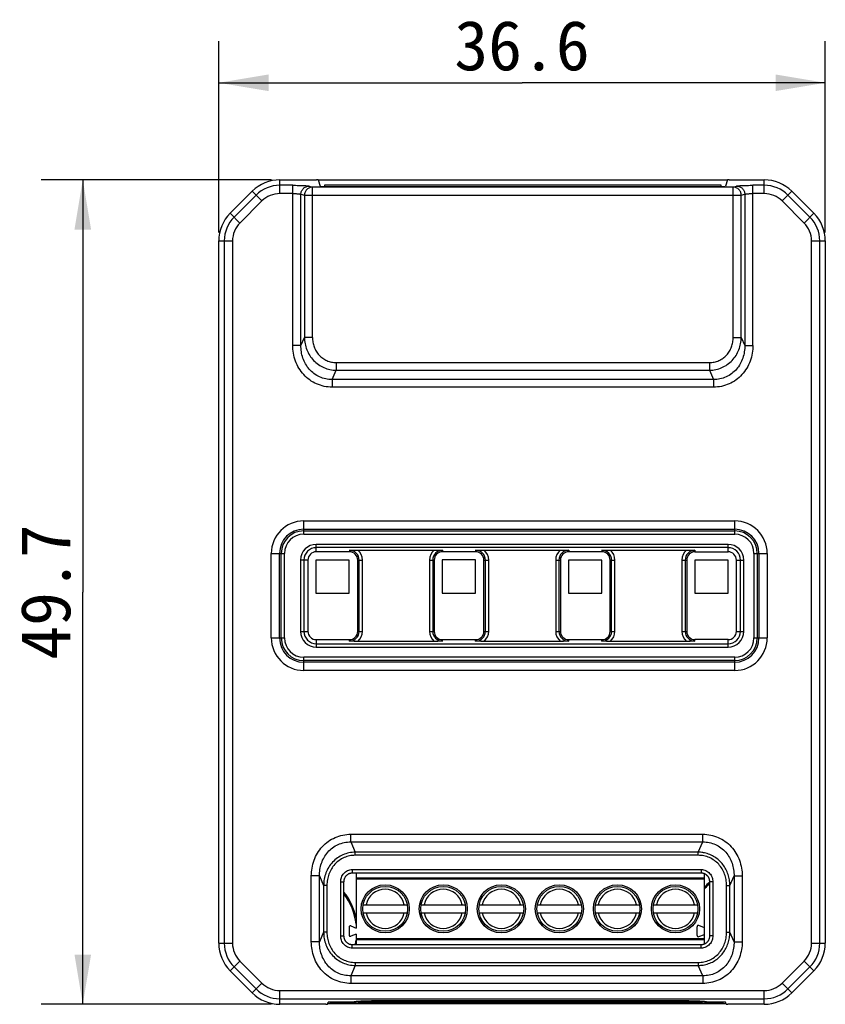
# Model space of a CAD drawing. Header units: millimetres. Extents: x 0 to 297, y 0 to 210.
# Tile 3 of 6: x 63 to 111, y 101 to 161. Entities that reach past the tile are written whole.
import ezdxf

# ---------------------------------------------------------------- set-up
doc = ezdxf.new("R2010")
doc.units = ezdxf.units.MM
doc.header["$LTSCALE"] = 16.335
doc.layers.get('0').update_dxf_attribs({"linetype": 'CONTINUOUS'})
doc.layers.add('00_COMPONENTS', color=7, linetype='CONTINUOUS')
doc.layers.add('51__DRAFT_DIMS', color=7, linetype='CONTINUOUS')
doc.styles.get("Standard").update_dxf_attribs({"font": 'simfang.ttf'})
doc.dimstyles.new('DIMSTYLE_1', dxfattribs={"dimtxt": 3, "dimasz": 3, "dimexe": 2.5, "dimexo": 0.5, "dimgap": 0.75, "dimtad": 1, "dimdec": 1, "dimdsep": 46, "dimtxsty": 'STANDARD', "dimblk": '_FILLED', "dimblk1": '_FILLED', "dimblk2": '_FILLED', "dimcen": 0.09, "dimclrt": 3, "dimazin": 2, "dimtp": 0.3, "dimtm": 0.3, "dimtfac": 1, "dimtdec": 1, "dimtofl": 0, "dimtmove": 0, "dimatfit": 3, "dimldrblk": '_FILLED', "dimfxl": 1, "dimtolj": 1, "dimarcsym": 0})

# ---------------------------------------------------------------- blocks, each defined once
blk = doc.blocks.new('_FILLED')
at = {"color": 0, "linetype": 'ByBlock'}
blk.add_solid([(0, 0), (-1, 0.167), (-1, -0.167)], dxfattribs=at)
blk = doc.blocks.new('*D1')
at = {"layer": '51__DRAFT_DIMS', "color": 4}
for p, q in [((74.759, 147.78), (74.759, 159.315)), ((111.325, 147.78), (111.325, 159.315)), ((74.759, 156.815), (93.042, 156.815)), ((111.325, 156.815), (93.042, 156.815))]:
    blk.add_line(p, q, dxfattribs=at)
at = {"layer": '51__DRAFT_DIMS', "color": 4, "xscale": 3, "yscale": 3, "zscale": 3, "rotation": 180}
blk.add_blockref('_FILLED', (74.759, 156.815), dxfattribs=at)
at = {"layer": '51__DRAFT_DIMS', "color": 4, "xscale": 3, "yscale": 3, "zscale": 3}
blk.add_blockref('_FILLED', (111.325, 156.815), dxfattribs=at)
at = {"layer": '51__DRAFT_DIMS', "color": 3, "insert": (93.042, 160.565), "char_height": 3, "width": 8.8125, "attachment_point": 2, "line_spacing_factor": 0.9}
blk.add_mtext('36.6', dxfattribs=at)
blk = doc.blocks.new('*D2')
at = {"layer": '51__DRAFT_DIMS', "color": 4}
for p, q in [((77.944, 150.964), (64.062, 150.964)), ((66.562, 150.964), (66.562, 126.108)), ((66.562, 101.252), (66.562, 126.108)), ((77.944, 101.252), (64.062, 101.252))]:
    blk.add_line(p, q, dxfattribs=at)
at = {"layer": '51__DRAFT_DIMS', "color": 4, "xscale": 3, "yscale": 3, "zscale": 3}
for p, rotation in [((66.562, 150.964), 90), ((66.562, 101.252), 270)]:
    blk.add_blockref('_FILLED', p, dxfattribs=dict(at, rotation=rotation))
at = {"layer": '51__DRAFT_DIMS', "color": 3, "insert": (62.812, 126.108), "char_height": 3, "width": 8.8125, "attachment_point": 2, "rotation": 90, "line_spacing_factor": 0.9}
blk.add_mtext('49.7', dxfattribs=at)

msp = doc.modelspace()

# ---------------------------------------------------------------- linework, layer by layer
at = {"layer": '00_COMPONENTS', "color": 4}
for p, q in [((78.444, 150.134), (78.444, 150.964)), ((107.641, 150.134), (107.641, 150.964)), ((77.365, 149.687), (76.778, 150.274)), ((79.222, 150.633), (78.444, 150.633)), ((79.222, 140.984), (79.222, 150.633)), ((80.206, 150.59), (80.413, 150.528)), ((80.413, 141.458), (80.413, 150.528)), ((105.77, 150.528), (80.413, 150.528)), ((105.77, 150.528), (105.977, 150.59)), ((105.77, 141.458), (105.77, 150.528)), ((106.962, 140.984), (106.962, 150.633)), ((107.641, 150.633), (106.962, 150.633)), ((108.719, 149.687), (109.307, 150.274)), ((77.012, 150.04), (75.684, 148.711)), ((77.365, 149.687), (76.037, 148.358)), ((79.222, 150.134), (78.444, 150.134)), ((79.714, 140.984), (79.714, 150.09)), ((79.714, 150.09), (79.921, 150.029)), ((79.921, 150.029), (79.921, 141.458)), ((79.921, 150.029), (106.263, 150.029)), ((106.263, 150.029), (106.47, 150.09)), ((106.263, 141.458), (106.263, 150.029)), ((106.47, 150.09), (106.47, 140.984)), ((107.641, 150.134), (106.962, 150.134)), ((110.048, 148.358), (108.719, 149.687)), ((110.401, 148.711), (109.072, 150.04)), ((76.037, 148.358), (75.449, 148.946)), ((110.048, 148.358), (110.635, 148.946)), ((74.759, 147.28), (75.59, 147.28)), ((75.091, 147.28), (75.091, 104.937)), ((75.59, 147.28), (75.59, 104.937)), ((110.495, 104.937), (110.495, 147.28)), ((110.495, 147.28), (111.325, 147.28)), ((110.994, 104.937), (110.994, 147.28)), ((79.714, 140.984), (79.921, 141.458)), ((80.413, 141.458), (79.921, 141.458)), ((105.77, 141.458), (106.263, 141.458)), ((106.263, 141.458), (106.47, 140.984)), ((79.714, 140.984), (79.222, 140.984)), ((106.47, 140.984), (106.962, 140.984)), ((81.837, 139.945), (81.837, 139.482)), ((81.837, 139.945), (104.346, 139.945)), ((104.346, 139.945), (104.346, 139.482)), ((81.595, 138.926), (81.837, 139.482)), ((81.595, 138.926), (81.595, 138.463)), ((104.589, 138.926), (81.595, 138.926)), ((81.837, 139.482), (104.346, 139.482)), ((104.346, 139.482), (104.589, 138.926)), ((104.589, 138.926), (104.589, 138.463)), ((104.589, 138.463), (81.595, 138.463)), ((79.883, 129.597), (79.883, 130.396)), ((79.883, 130.396), (105.865, 130.396)), ((105.865, 129.597), (105.865, 130.396)), ((79.883, 129.898), (105.865, 129.898)), ((79.883, 129.797), (105.865, 129.797)), ((79.883, 129.597), (105.865, 129.597)), ((80.639, 128.538), (80.639, 128.984)), ((105.465, 128.984), (80.639, 128.984)), ((105.465, 128.538), (105.465, 128.984)), ((77.925, 123.338), (77.925, 128.438)), ((77.925, 128.438), (78.724, 128.438)), ((78.423, 123.338), (78.423, 128.438)), ((78.525, 123.338), (78.525, 128.438)), ((78.724, 123.338), (78.724, 128.438)), ((105.465, 128.785), (80.639, 128.785)), ((82.635, 128.627), (82.635, 128.538)), ((88.249, 128.627), (88.249, 128.538)), ((90.245, 128.627), (90.245, 128.538)), ((95.859, 128.627), (95.859, 128.538)), ((97.855, 128.627), (97.855, 128.538)), ((103.469, 128.627), (103.469, 128.538)), ((107.025, 128.438), (107.025, 123.338)), ((107.025, 128.438), (107.823, 128.438)), ((107.224, 128.438), (107.224, 123.338)), ((107.325, 128.438), (107.325, 123.338)), ((107.823, 128.438), (107.823, 123.338)), ((79.694, 128.038), (79.694, 123.738)), ((80.139, 128.038), (79.694, 128.038)), ((79.893, 128.038), (79.893, 123.738)), ((83.135, 128.038), (83.424, 128.038)), ((83.224, 123.738), (83.224, 128.038)), ((83.424, 123.738), (83.424, 128.038)), ((87.461, 128.038), (87.461, 123.738)), ((87.461, 128.038), (87.749, 128.038)), ((87.66, 128.038), (87.66, 123.738)), ((90.745, 128.038), (91.034, 128.038)), ((90.834, 123.738), (90.834, 128.038)), ((91.034, 123.738), (91.034, 128.038)), ((95.071, 128.038), (95.071, 123.738)), ((95.071, 128.038), (95.359, 128.038)), ((95.27, 128.038), (95.27, 123.738)), ((98.355, 128.038), (98.644, 128.038)), ((98.444, 123.738), (98.444, 128.038)), ((98.644, 123.738), (98.644, 128.038)), ((102.681, 128.038), (102.681, 123.738)), ((102.681, 128.038), (102.969, 128.038)), ((102.88, 128.038), (102.88, 123.738)), ((105.965, 128.038), (106.411, 128.038)), ((106.212, 123.738), (106.212, 128.038)), ((106.411, 123.738), (106.411, 128.038)), ((79.694, 123.738), (80.139, 123.738)), ((83.135, 123.738), (83.424, 123.738)), ((87.461, 123.738), (87.749, 123.738)), ((90.745, 123.738), (91.034, 123.738)), ((95.071, 123.738), (95.359, 123.738)), ((98.355, 123.738), (98.644, 123.738)), ((102.681, 123.738), (102.969, 123.738)), ((105.965, 123.738), (106.411, 123.738)), ((77.925, 123.338), (78.724, 123.338)), ((80.639, 123.238), (80.639, 122.792)), ((80.639, 122.992), (105.465, 122.992)), ((82.635, 123.149), (82.635, 123.238)), ((88.249, 123.149), (88.249, 123.238)), ((90.245, 123.149), (90.245, 123.238)), ((95.859, 123.149), (95.859, 123.238)), ((97.855, 123.149), (97.855, 123.238)), ((103.469, 123.149), (103.469, 123.238)), ((105.465, 122.792), (105.465, 123.238)), ((107.025, 123.338), (107.823, 123.338)), ((80.639, 122.792), (105.465, 122.792)), ((79.883, 121.38), (79.883, 122.179)), ((105.865, 122.179), (79.883, 122.179)), ((105.865, 121.98), (79.883, 121.98)), ((105.865, 121.878), (79.883, 121.878)), ((105.865, 121.38), (105.865, 122.179)), ((105.865, 121.38), (79.883, 121.38)), ((82.716, 111.042), (82.716, 111.506)), ((82.716, 111.506), (103.939, 111.506)), ((82.716, 111.042), (82.991, 110.422)), ((82.716, 111.042), (103.939, 111.042)), ((103.664, 110.422), (103.939, 111.042)), ((103.939, 111.042), (103.939, 111.506)), ((82.991, 110.236), (82.991, 110.422)), ((103.664, 110.422), (82.991, 110.422)), ((103.664, 110.236), (103.664, 110.422)), ((103.664, 110.236), (82.991, 110.236)), ((82.804, 109.376), (82.804, 109.176)), ((82.804, 109.376), (103.85, 109.376)), ((103.85, 109.376), (103.85, 109.176)), ((80.34, 105.027), (80.34, 108.989)), ((80.833, 108.989), (80.34, 108.989)), ((80.833, 108.989), (81.083, 108.424)), ((80.833, 105.027), (80.833, 108.989)), ((83.042, 108.883), (104.042, 108.883)), ((104.042, 108.79), (83.042, 108.79)), ((105.571, 108.424), (105.822, 108.989)), ((105.822, 108.989), (105.822, 105.027)), ((105.822, 108.989), (106.315, 108.989)), ((106.315, 108.989), (106.315, 105.027)), ((81.083, 108.424), (81.083, 105.592)), ((81.28, 108.424), (81.083, 108.424)), ((81.28, 108.424), (81.28, 105.592)), ((82.109, 105.389), (82.109, 108.627)), ((82.109, 108.627), (82.309, 108.627)), ((104.546, 108.627), (104.346, 108.627)), ((104.546, 108.627), (104.546, 105.389)), ((105.374, 105.592), (105.374, 108.424)), ((105.374, 108.424), (105.571, 108.424)), ((105.571, 105.592), (105.571, 108.424)), ((81.083, 105.592), (80.833, 105.027)), ((81.28, 105.592), (81.083, 105.592)), ((82.109, 105.389), (82.309, 105.389)), ((83.042, 105.226), (104.042, 105.226)), ((104.042, 105.133), (83.042, 105.133)), ((104.546, 105.389), (104.346, 105.389)), ((105.374, 105.592), (105.571, 105.592)), ((105.822, 105.027), (105.571, 105.592)), ((74.759, 104.937), (75.59, 104.937)), ((80.833, 105.027), (80.34, 105.027)), ((82.804, 104.64), (82.804, 104.84)), ((103.85, 104.64), (82.804, 104.64)), ((103.85, 104.64), (103.85, 104.84)), ((105.822, 105.027), (106.315, 105.027)), ((110.495, 104.937), (111.325, 104.937)), ((75.449, 103.27), (76.037, 103.858)), ((75.684, 103.505), (77.012, 102.176)), ((76.037, 103.858), (77.365, 102.529)), ((82.991, 103.594), (82.716, 102.974)), ((82.991, 103.78), (82.991, 103.594)), ((82.991, 103.78), (103.664, 103.78)), ((82.991, 103.594), (103.664, 103.594)), ((103.664, 103.78), (103.664, 103.594)), ((103.939, 102.974), (103.664, 103.594)), ((104.033, 103.632), (104.037, 103.633)), ((104.033, 103.632), (104.037, 103.633)), ((108.719, 102.529), (110.048, 103.858)), ((109.072, 102.176), (110.401, 103.505)), ((110.635, 103.27), (110.048, 103.858)), ((82.716, 102.974), (82.716, 102.51)), ((103.939, 102.974), (82.716, 102.974)), ((103.939, 102.974), (103.939, 102.51)), ((76.778, 101.942), (77.365, 102.529)), ((103.939, 102.51), (82.716, 102.51)), ((109.307, 101.942), (108.719, 102.529)), ((78.444, 101.252), (78.444, 102.083)), ((78.444, 102.083), (107.641, 102.083)), ((78.444, 101.583), (107.641, 101.583)), ((107.641, 101.252), (107.641, 102.083)), ((81.492, 101.328), (81.492, 101.38)), ((84.292, 101.453), (84.292, 101.394)), ((102.792, 101.453), (102.792, 101.394)), ((105.162, 101.328), (105.162, 101.38))]:
    msp.add_line(p, q, dxfattribs=at)
at = {"layer": '00_COMPONENTS', "color": 7}
for p, q in [((78.444, 150.964), (80.645, 150.964)), ((80.745, 150.959), (80.873, 150.576)), ((105.431, 150.938), (80.752, 150.938)), ((105.438, 150.959), (105.311, 150.576)), ((105.538, 150.964), (107.641, 150.964)), ((75.449, 148.946), (76.778, 150.274)), ((81.073, 150.566), (105.111, 150.566)), ((81.141, 150.632), (81.141, 150.566)), ((105.042, 150.632), (81.141, 150.632)), ((105.042, 150.566), (105.042, 150.632)), ((109.307, 150.274), (110.635, 148.946)), ((74.759, 104.937), (74.759, 147.28)), ((111.325, 147.28), (111.325, 104.937)), ((82.635, 128.538), (80.639, 128.538)), ((83.141, 128.643), (87.744, 128.643)), ((90.245, 128.538), (88.249, 128.538)), ((90.751, 128.643), (95.354, 128.643)), ((97.855, 128.538), (95.859, 128.538)), ((98.361, 128.643), (102.964, 128.643)), ((103.469, 128.538), (105.465, 128.538)), ((80.139, 128.038), (80.139, 123.738)), ((80.619, 128.038), (80.619, 126.038)), ((82.619, 128.038), (80.619, 128.038)), ((82.619, 126.038), (82.619, 128.038)), ((83.135, 123.738), (83.135, 128.038)), ((87.749, 128.038), (87.749, 123.738)), ((88.234, 128.051), (88.234, 126.051)), ((90.234, 128.051), (88.234, 128.051)), ((90.234, 126.051), (90.234, 128.051)), ((90.745, 123.738), (90.745, 128.038)), ((95.359, 128.038), (95.359, 123.738)), ((95.85, 128.038), (95.85, 126.038)), ((97.85, 128.038), (95.85, 128.038)), ((97.85, 126.038), (97.85, 128.038)), ((98.355, 123.738), (98.355, 128.038)), ((102.969, 128.038), (102.969, 123.738)), ((103.465, 128.038), (103.465, 126.038)), ((105.465, 128.038), (103.465, 128.038)), ((105.465, 126.038), (105.465, 128.038)), ((105.965, 123.738), (105.965, 128.038)), ((80.619, 126.038), (82.619, 126.038)), ((88.234, 126.051), (90.234, 126.051)), ((95.85, 126.038), (97.85, 126.038)), ((103.465, 126.038), (105.465, 126.038)), ((80.639, 123.238), (82.635, 123.238)), ((87.744, 123.133), (83.141, 123.133)), ((88.249, 123.238), (90.245, 123.238)), ((95.354, 123.133), (90.751, 123.133)), ((95.859, 123.238), (97.855, 123.238)), ((102.964, 123.133), (98.361, 123.133)), ((105.465, 123.238), (103.469, 123.238)), ((82.804, 109.176), (103.85, 109.176)), ((83.042, 109.176), (83.042, 105.848)), ((104.042, 104.883), (104.042, 109.133)), ((82.309, 105.389), (82.309, 108.627)), ((104.346, 108.627), (104.346, 105.389)), ((83.466, 107.258), (86.118, 107.258)), ((86.966, 107.258), (89.618, 107.258)), ((90.466, 107.258), (93.118, 107.258)), ((93.966, 107.258), (96.618, 107.258)), ((97.466, 107.258), (100.118, 107.258)), ((100.966, 107.258), (103.618, 107.258)), ((83.466, 106.758), (86.118, 106.758)), ((86.966, 106.758), (89.618, 106.758)), ((90.466, 106.758), (93.118, 106.758)), ((93.966, 106.758), (96.618, 106.758)), ((97.466, 106.758), (100.118, 106.758)), ((100.966, 106.758), (103.618, 106.758)), ((82.612, 105.903), (82.612, 105.433)), ((82.722, 105.977), (83.042, 105.848)), ((103.592, 105.408), (103.592, 105.928)), ((104.042, 105.868), (103.702, 106.002)), ((83.042, 105.488), (82.722, 105.359)), ((83.042, 105.488), (83.042, 104.84)), ((103.702, 105.334), (104.042, 105.468)), ((103.85, 104.84), (82.804, 104.84)), ((76.778, 101.942), (75.449, 103.27)), ((110.635, 103.27), (109.307, 101.942)), ((81.214, 101.252), (78.444, 101.252)), ((81.314, 101.257), (81.353, 101.375)), ((105.334, 101.278), (81.321, 101.278)), ((82.896, 101.38), (81.453, 101.38)), ((105.162, 101.328), (81.492, 101.328)), ((81.592, 101.38), (81.592, 101.333)), ((102.792, 101.453), (84.292, 101.453)), ((84.292, 101.394), (102.792, 101.394)), ((105.201, 101.38), (104.189, 101.38)), ((105.062, 101.38), (105.062, 101.333)), ((105.341, 101.257), (105.301, 101.375)), ((107.641, 101.252), (105.441, 101.252))]:
    msp.add_line(p, q, dxfattribs=at)
for points in [[(82.309, 108.627), (82.309, 108.639), (82.31, 108.665), (82.312, 108.691), (82.315, 108.717), (82.32, 108.743), (82.325, 108.768), (82.332, 108.793), (82.339, 108.817), (82.348, 108.841), (82.357, 108.864), (82.368, 108.887), (82.379, 108.909), (82.391, 108.931), (82.404, 108.951), (82.418, 108.971), (82.433, 108.99), (82.448, 109.009), (82.464, 109.026), (82.48, 109.043), (82.498, 109.058), (82.515, 109.073), (82.533, 109.087), (82.552, 109.099), (82.571, 109.111), (82.59, 109.122), (82.61, 109.132), (82.63, 109.141), (82.65, 109.148), (82.671, 109.155), (82.691, 109.161), (82.712, 109.166), (82.733, 109.17), (82.754, 109.173), (82.775, 109.175), (82.796, 109.175), (82.804, 109.176)], [(103.85, 109.176), (103.857, 109.175), (103.878, 109.175), (103.899, 109.173), (103.92, 109.17), (103.941, 109.166), (103.962, 109.161), (103.983, 109.156), (104.003, 109.149), (104.023, 109.141)], [(104.023, 109.141), (104.043, 109.132), (104.063, 109.123), (104.082, 109.112), (104.102, 109.1), (104.12, 109.087), (104.138, 109.074), (104.156, 109.059), (104.173, 109.043), (104.19, 109.027), (104.206, 109.009), (104.221, 108.991), (104.236, 108.972), (104.25, 108.952), (104.263, 108.932), (104.275, 108.91), (104.286, 108.888), (104.297, 108.866), (104.306, 108.842), (104.315, 108.818), (104.322, 108.794), (104.329, 108.769), (104.334, 108.744), (104.339, 108.719), (104.342, 108.693), (104.345, 108.666), (104.346, 108.64), (104.346, 108.627)], [(82.804, 104.84), (82.797, 104.841), (82.776, 104.841), (82.755, 104.843), (82.734, 104.846), (82.713, 104.85), (82.692, 104.855), (82.672, 104.86), (82.651, 104.867), (82.631, 104.875), (82.611, 104.884), (82.592, 104.893), (82.572, 104.904), (82.553, 104.916), (82.534, 104.929), (82.516, 104.942), (82.499, 104.957), (82.481, 104.973), (82.465, 104.989), (82.449, 105.007), (82.433, 105.025), (82.419, 105.044), (82.405, 105.064), (82.392, 105.084), (82.38, 105.106), (82.368, 105.128), (82.358, 105.15), (82.348, 105.174), (82.34, 105.198), (82.332, 105.222), (82.326, 105.247), (82.32, 105.272), (82.316, 105.298), (82.312, 105.323), (82.31, 105.35), (82.309, 105.376), (82.309, 105.389)], [(104.346, 105.389), (104.346, 105.377), (104.345, 105.351), (104.342, 105.325), (104.339, 105.299), (104.335, 105.273), (104.329, 105.248), (104.323, 105.223), (104.315, 105.199), (104.307, 105.175), (104.297, 105.152), (104.287, 105.129), (104.275, 105.107), (104.263, 105.086), (104.25, 105.065), (104.236, 105.045), (104.222, 105.026), (104.207, 105.008), (104.191, 104.99), (104.174, 104.974), (104.157, 104.958), (104.139, 104.943), (104.121, 104.929), (104.102, 104.917), (104.083, 104.905), (104.064, 104.894), (104.044, 104.884)], [(104.044, 104.884), (104.024, 104.875), (104.004, 104.868), (103.984, 104.861), (103.963, 104.855), (103.942, 104.85), (103.922, 104.846), (103.901, 104.843), (103.879, 104.841), (103.858, 104.841), (103.85, 104.84)]]:
    msp.add_lwpolyline(points, dxfattribs=at)
for centre, radius in [((84.792, 107.008), 1.45), ((84.792, 107.008), 1.35), ((88.292, 107.008), 1.45), ((88.292, 107.008), 1.35), ((91.792, 107.008), 1.45), ((91.792, 107.008), 1.35), ((95.292, 107.008), 1.45), ((95.292, 107.008), 1.35), ((98.792, 107.008), 1.45), ((98.792, 107.008), 1.35), ((102.292, 107.008), 1.45), ((102.292, 107.008), 1.35)]:
    msp.add_circle(centre, radius, dxfattribs=at)
for centre, radius, start, end in [((78.444, 148.608), 2.356, 90, 135), ((107.641, 148.608), 2.356, 45, 90), ((77.116, 147.28), 2.356, 135, 180), ((108.969, 147.28), 2.356, 0, 45), ((80.639, 128.038), 0.5, 90, 180), ((82.635, 128.038), 0.5, 0, 90), ((88.249, 128.038), 0.5, 90, 180), ((90.245, 128.038), 0.5, 0, 90), ((95.859, 128.038), 0.5, 90, 180), ((97.855, 128.038), 0.5, 0, 90), ((103.469, 128.038), 0.5, 90, 180), ((105.465, 128.038), 0.5, 0, 90), ((80.639, 123.738), 0.5, 180, 270), ((82.635, 123.738), 0.5, 270, 360), ((88.249, 123.738), 0.5, 180, 270), ((90.245, 123.738), 0.5, 270, 360), ((95.859, 123.738), 0.5, 180, 270), ((97.855, 123.738), 0.5, 270, 360), ((103.469, 123.738), 0.5, 180, 270), ((105.465, 123.738), 0.5, 270, 360), ((106.842, 105.608), 3.9, 129.80278, 135.88656), ((106.842, 105.608), 3.83, 130.68229, 136.98022), ((79.242, 105.608), 3.9, 12.98795, 38.16093), ((79.242, 105.608), 3.83, 7.19151, 36.80973), ((82.692, 105.903), 0.08, 67.8324, 180), ((103.672, 105.928), 0.08, 68.34016, 180), ((82.692, 105.433), 0.08, 179.82277, 291.98054), ((79.242, 105.608), 3.83, 348.43749, 352.63356), ((103.672, 105.408), 0.08, 180, 291.67257), ((77.116, 104.937), 2.356, 180, 225), ((108.969, 104.937), 2.356, 315, 360), ((78.444, 103.608), 2.356, 225, 270), ((107.641, 103.608), 2.356, 270, 315), ((79.312, 104.958), 5.065, 315.06399, 315.19122), ((107.773, 104.958), 5.065, 224.80877, 224.93601)]:
    msp.add_arc(centre, radius, start, end, dxfattribs=at)
at = {"layer": '00_COMPONENTS', "color": 4}
for centre, radius, start, end in [((78.444, 148.608), 2.025, 90, 135), ((107.641, 148.608), 2.025, 45, 90), ((78.444, 148.608), 1.526, 90, 135), ((107.641, 148.608), 1.526, 45, 90), ((77.116, 147.28), 2.025, 135, 180), ((108.969, 147.28), 2.025, 0, 45), ((77.116, 147.28), 1.526, 135, 180), ((108.969, 147.28), 1.526, 0, 45), ((79.883, 128.438), 1.958, 90, 180), ((105.865, 128.438), 1.958, 0, 90), ((79.883, 128.438), 1.46, 90, 180), ((79.883, 128.438), 1.358, 90, 180), ((79.883, 128.438), 1.159, 90, 180), ((105.865, 128.438), 1.46, 0, 90), ((105.865, 128.438), 1.358, 0, 90), ((105.865, 128.438), 1.159, 0, 90), ((80.639, 128.038), 0.946, 90, 180), ((105.465, 128.038), 0.946, 0, 90), ((80.639, 128.038), 0.746, 90, 180), ((82.635, 128.038), 0.589, 0, 90), ((82.635, 128.038), 0.788, 0, 50.1302), ((88.249, 128.038), 0.788, 129.8698, 180), ((88.249, 128.038), 0.589, 90, 180), ((90.245, 128.038), 0.589, 0, 90), ((90.245, 128.038), 0.788, 0, 50.1302), ((95.859, 128.038), 0.788, 129.8698, 180), ((95.859, 128.038), 0.589, 90, 180), ((97.855, 128.038), 0.589, 0, 90), ((97.855, 128.038), 0.788, 0, 50.1302), ((103.469, 128.038), 0.788, 129.8698, 180), ((103.469, 128.038), 0.589, 90, 180), ((105.465, 128.038), 0.746, 0, 90), ((80.639, 123.738), 0.946, 180, 270), ((80.639, 123.738), 0.746, 180, 270), ((82.635, 123.738), 0.589, 270, 360), ((82.635, 123.738), 0.788, 309.8698, 360), ((88.249, 123.738), 0.788, 180, 230.1302), ((88.249, 123.738), 0.589, 180, 270), ((90.245, 123.738), 0.589, 270, 360), ((90.245, 123.738), 0.788, 309.8698, 360), ((95.859, 123.738), 0.788, 180, 230.1302), ((95.859, 123.738), 0.589, 180, 270), ((97.855, 123.738), 0.589, 270, 360), ((97.855, 123.738), 0.788, 309.8698, 360), ((103.469, 123.738), 0.788, 180, 230.1302), ((103.469, 123.738), 0.589, 180, 270), ((105.465, 123.738), 0.946, 270, 360), ((105.465, 123.738), 0.746, 270, 360), ((79.883, 123.338), 1.958, 180, 270), ((79.883, 123.338), 1.46, 180, 270), ((79.883, 123.338), 1.358, 180, 270), ((79.883, 123.338), 1.159, 180, 270), ((105.865, 123.338), 1.958, 270, 360), ((105.865, 123.338), 1.46, 270, 360), ((105.865, 123.338), 1.358, 270, 360), ((105.865, 123.338), 1.159, 270, 360), ((103.657, 108.544), 1.878, 78.14224, 78.31693), ((84.792, 107.008), 1.178, 12.25441, 167.74559), ((88.292, 107.008), 1.178, 12.25441, 167.74559), ((91.792, 107.008), 1.178, 12.25441, 167.74559), ((95.292, 107.008), 1.178, 12.25441, 167.74559), ((98.792, 107.008), 1.178, 12.25441, 167.74559), ((102.292, 107.008), 1.178, 12.25441, 167.74559), ((84.792, 107.008), 1.178, 192.25441, 347.74559), ((88.292, 107.008), 1.178, 192.25441, 347.74559), ((91.792, 107.008), 1.178, 192.25441, 347.74559), ((95.292, 107.008), 1.178, 192.25441, 347.74559), ((98.792, 107.008), 1.178, 192.25441, 347.74559), ((102.292, 107.008), 1.178, 192.25441, 347.74559), ((77.116, 104.937), 2.025, 180, 225), ((77.116, 104.937), 1.526, 180, 225), ((108.969, 104.937), 1.526, 315, 360), ((108.969, 104.937), 2.025, 315, 360), ((103.657, 105.473), 1.879, 281.66216, 281.83372), ((78.444, 103.608), 2.025, 225, 270), ((78.444, 103.608), 1.526, 225, 270), ((107.641, 103.608), 1.526, 270, 315), ((107.641, 103.608), 2.025, 270, 315)]:
    msp.add_arc(centre, radius, start, end, dxfattribs=at)
at = {"layer": '00_COMPONENTS', "color": 7}
for centre, major_axis, start_param, end_param in [((80.645, 150.959), (0.1, 0), 0.017453, 1.570796), ((105.538, 150.959), (0.1, 0), 1.570796, 3.124139), ((81.073, 150.576), (0.2, 0), -3.124139, -1.570796), ((105.111, 150.576), (0.2, 0), -1.570796, -0.017453), ((81.214, 101.257), (0.1, 0), -1.570796, -0.017453), ((81.453, 101.375), (0.1, 0), 1.570796, 3.124139), ((81.492, 101.333), (0.1, 0), -1.570796, 0), ((82.896, 101.385), (0.1, 0), -1.570796, -1.555427), ((104.189, 101.385), (0.1, 0), -1.586165, -1.570796), ((105.162, 101.333), (0.1, 0), 3.141593, 4.712389), ((105.201, 101.375), (0.1, 0), 0.017453, 1.570796), ((105.441, 101.257), (0.1, 0), -3.124139, -1.570796)]:
    msp.add_ellipse(centre, major_axis=major_axis, ratio=0.052408, start_param=start_param, end_param=end_param, dxfattribs=at)
at = {"layer": '00_COMPONENTS', "color": 4}
for points, knots in [([(79.222, 150.633), (79.279, 150.633), (79.393, 150.632), (79.56, 150.63), (79.717, 150.626), (79.858, 150.621), (79.98, 150.615), (80.068, 150.609), (80.126, 150.603), (80.159, 150.599), (80.185, 150.595), (80.2, 150.591), (80.206, 150.59)], [0, 0, 0, 0, 0.176082, 0.346806, 0.506993, 0.651788, 0.776824, 0.878364, 0.919358, 0.953429, 0.980355, 1, 1, 1, 1]), ([(79.714, 150.09), (79.714, 150.123), (79.721, 150.188), (79.75, 150.282), (79.796, 150.368), (79.857, 150.444), (79.932, 150.506), (80.018, 150.553), (80.11, 150.582), (80.174, 150.589), (80.206, 150.59)], [0, 0, 0, 0, 0.125602, 0.251268, 0.376854, 0.502213, 0.627237, 0.751866, 0.876097, 1, 1, 1, 1]), ([(80.413, 150.528), (80.381, 150.528), (80.317, 150.521), (80.225, 150.492), (80.139, 150.445), (80.064, 150.382), (80.003, 150.306), (79.957, 150.22), (79.928, 150.126), (79.921, 150.061), (79.921, 150.029)], [0, 0, 0, 0, 0.123903, 0.248134, 0.372763, 0.497787, 0.623146, 0.748732, 0.874398, 1, 1, 1, 1]), ([(106.263, 150.029), (106.262, 150.061), (106.255, 150.126), (106.227, 150.22), (106.181, 150.306), (106.119, 150.382), (106.044, 150.445), (105.959, 150.492), (105.867, 150.521), (105.802, 150.528), (105.77, 150.528)], [0, 0, 0, 0, 0.125602, 0.251268, 0.376854, 0.502213, 0.627237, 0.751866, 0.876097, 1, 1, 1, 1]), ([(105.977, 150.59), (105.983, 150.591), (105.998, 150.595), (106.025, 150.599), (106.058, 150.603), (106.116, 150.609), (106.203, 150.615), (106.325, 150.621), (106.467, 150.626), (106.623, 150.63), (106.79, 150.632), (106.904, 150.633), (106.962, 150.633)], [0, 0, 0, 0, 0.019645, 0.046571, 0.080642, 0.121637, 0.223176, 0.348212, 0.493007, 0.653194, 0.823918, 1, 1, 1, 1]), ([(105.977, 150.59), (106.009, 150.589), (106.073, 150.582), (106.166, 150.553), (106.251, 150.506), (106.326, 150.444), (106.388, 150.368), (106.434, 150.282), (106.462, 150.188), (106.469, 150.123), (106.47, 150.09)], [0, 0, 0, 0, 0.123903, 0.248134, 0.372763, 0.497787, 0.623146, 0.748732, 0.874398, 1, 1, 1, 1]), ([(79.222, 150.134), (79.251, 150.134), (79.308, 150.133), (79.391, 150.131), (79.469, 150.127), (79.54, 150.122), (79.601, 150.116), (79.645, 150.109), (79.674, 150.104), (79.69, 150.1), (79.704, 150.095), (79.711, 150.092), (79.714, 150.09)], [0, 0, 0, 0, 0.175373, 0.345396, 0.504916, 0.649146, 0.773837, 0.875433, 0.916698, 0.951271, 0.979026, 1, 1, 1, 1]), ([(106.47, 150.09), (106.473, 150.092), (106.48, 150.095), (106.493, 150.1), (106.51, 150.104), (106.539, 150.109), (106.582, 150.116), (106.643, 150.122), (106.714, 150.127), (106.792, 150.131), (106.876, 150.133), (106.933, 150.134), (106.962, 150.134)], [0, 0, 0, 0, 0.020974, 0.048729, 0.083302, 0.124567, 0.226163, 0.350854, 0.495084, 0.654604, 0.824627, 1, 1, 1, 1]), ([(79.921, 141.458), (79.923, 141.331), (79.949, 141.078), (80.057, 140.711), (80.231, 140.37), (80.467, 140.069), (80.757, 139.818), (81.091, 139.63), (81.456, 139.513), (81.71, 139.484), (81.837, 139.482)], [0, 0, 0, 0, 0.124746, 0.24958, 0.374511, 0.499534, 0.624629, 0.749764, 0.874901, 1, 1, 1, 1]), ([(80.413, 141.458), (80.413, 141.362), (80.43, 141.169), (80.504, 140.888), (80.629, 140.626), (80.802, 140.393), (81.019, 140.199), (81.271, 140.054), (81.548, 139.965), (81.741, 139.945), (81.837, 139.945)], [0, 0, 0, 0, 0.125042, 0.250071, 0.375084, 0.500081, 0.625064, 0.750038, 0.875014, 1, 1, 1, 1]), ([(104.346, 139.945), (104.442, 139.945), (104.635, 139.965), (104.912, 140.054), (105.165, 140.199), (105.381, 140.393), (105.554, 140.626), (105.679, 140.888), (105.754, 141.169), (105.77, 141.362), (105.77, 141.458)], [0, 0, 0, 0, 0.124983, 0.249957, 0.374931, 0.499914, 0.624912, 0.749926, 0.874955, 1, 1, 1, 1]), ([(104.346, 139.482), (104.473, 139.484), (104.727, 139.513), (105.092, 139.63), (105.426, 139.818), (105.717, 140.069), (105.953, 140.37), (106.127, 140.711), (106.234, 141.078), (106.261, 141.331), (106.263, 141.458)], [0, 0, 0, 0, 0.125096, 0.250231, 0.375366, 0.500462, 0.625485, 0.750416, 0.875251, 1, 1, 1, 1]), ([(81.595, 138.463), (81.435, 138.463), (81.113, 138.495), (80.651, 138.643), (80.231, 138.885), (79.87, 139.208), (79.581, 139.597), (79.373, 140.034), (79.249, 140.502), (79.222, 140.823), (79.222, 140.984)], [0, 0, 0, 0, 0.124981, 0.249954, 0.374927, 0.49991, 0.624908, 0.749923, 0.874954, 1, 1, 1, 1]), ([(81.595, 138.926), (81.465, 138.924), (81.204, 138.948), (80.83, 139.068), (80.491, 139.267), (80.204, 139.535), (79.979, 139.856), (79.82, 140.214), (79.729, 140.594), (79.712, 140.854), (79.714, 140.984)], [0, 0, 0, 0, 0.125069, 0.250168, 0.375266, 0.500332, 0.625345, 0.750293, 0.875175, 1, 1, 1, 1]), ([(106.962, 140.984), (106.962, 140.823), (106.935, 140.502), (106.81, 140.034), (106.602, 139.597), (106.314, 139.208), (105.952, 138.885), (105.532, 138.643), (105.071, 138.495), (104.749, 138.463), (104.589, 138.463)], [0, 0, 0, 0, 0.125044, 0.250075, 0.375089, 0.500086, 0.625068, 0.750042, 0.875016, 1, 1, 1, 1]), ([(106.47, 140.984), (106.471, 140.854), (106.454, 140.594), (106.363, 140.214), (106.205, 139.856), (105.98, 139.535), (105.692, 139.267), (105.354, 139.068), (104.98, 138.948), (104.718, 138.924), (104.589, 138.926)], [0, 0, 0, 0, 0.124824, 0.249705, 0.374651, 0.499663, 0.62473, 0.749828, 0.874928, 1, 1, 1, 1]), ([(80.34, 108.989), (80.34, 109.149), (80.367, 109.471), (80.492, 109.938), (80.701, 110.375), (80.99, 110.763), (81.352, 111.085), (81.772, 111.326), (82.234, 111.474), (82.556, 111.506), (82.716, 111.506)], [0, 0, 0, 0, 0.125043, 0.250073, 0.375086, 0.500083, 0.625065, 0.75004, 0.875015, 1, 1, 1, 1]), ([(80.833, 108.989), (80.831, 109.118), (80.848, 109.378), (80.94, 109.758), (81.099, 110.116), (81.325, 110.436), (81.612, 110.703), (81.951, 110.901), (82.325, 111.02), (82.586, 111.044), (82.716, 111.042)], [0, 0, 0, 0, 0.124827, 0.249711, 0.37466, 0.499673, 0.624738, 0.749834, 0.874932, 1, 1, 1, 1]), ([(103.939, 111.506), (104.099, 111.506), (104.421, 111.474), (104.882, 111.326), (105.303, 111.085), (105.664, 110.763), (105.953, 110.375), (106.162, 109.938), (106.287, 109.471), (106.315, 109.149), (106.315, 108.989)], [0, 0, 0, 0, 0.124982, 0.249956, 0.37493, 0.499913, 0.624911, 0.749925, 0.874955, 1, 1, 1, 1]), ([(103.939, 111.042), (104.069, 111.044), (104.329, 111.02), (104.703, 110.901), (105.042, 110.703), (105.33, 110.436), (105.556, 110.116), (105.715, 109.758), (105.807, 109.378), (105.824, 109.118), (105.822, 108.989)], [0, 0, 0, 0, 0.125066, 0.250162, 0.375257, 0.500323, 0.625337, 0.750287, 0.875171, 1, 1, 1, 1]), ([(82.991, 110.422), (82.863, 110.422), (82.607, 110.394), (82.24, 110.277), (81.904, 110.086), (81.614, 109.831), (81.381, 109.524), (81.211, 109.178), (81.108, 108.807), (81.084, 108.551), (81.083, 108.424)], [0, 0, 0, 0, 0.125001, 0.250003, 0.375005, 0.500008, 0.625009, 0.750008, 0.875005, 1, 1, 1, 1]), ([(104.038, 110.383), (104.007, 110.389), (103.883, 110.412), (103.758, 110.422), (103.664, 110.422)], [0, 0, 0, 0, 0.25015, 1, 1, 1, 1]), ([(82.991, 110.236), (82.875, 110.236), (82.644, 110.213), (82.311, 110.107), (82.009, 109.933), (81.748, 109.701), (81.54, 109.422), (81.39, 109.107), (81.3, 108.771), (81.28, 108.539), (81.28, 108.424)], [0, 0, 0, 0, 0.124983, 0.249958, 0.374932, 0.499916, 0.624913, 0.749927, 0.874956, 1, 1, 1, 1]), ([(105.374, 108.424), (105.374, 108.539), (105.355, 108.771), (105.265, 109.107), (105.115, 109.422), (104.906, 109.701), (104.646, 109.933), (104.343, 110.107), (104.011, 110.213), (103.779, 110.236), (103.664, 110.236)], [0, 0, 0, 0, 0.125042, 0.25007, 0.375083, 0.50008, 0.625063, 0.750038, 0.875014, 1, 1, 1, 1]), ([(105.571, 108.424), (105.571, 108.536), (105.552, 108.76), (105.473, 109.087), (105.342, 109.398), (105.162, 109.683), (104.935, 109.932), (104.668, 110.138), (104.368, 110.293), (104.153, 110.359), (104.043, 110.382)], [0, 0, 0, 0, 0.124987, 0.249975, 0.37497, 0.49997, 0.624975, 0.749982, 0.874991, 1, 1, 1, 1]), ([(82.109, 108.627), (82.109, 108.674), (82.117, 108.769), (82.154, 108.906), (82.216, 109.035), (82.3, 109.15), (82.405, 109.246), (82.527, 109.319), (82.662, 109.365), (82.757, 109.376), (82.804, 109.376)], [0, 0, 0, 0, 0.12504, 0.250069, 0.375091, 0.5001, 0.625093, 0.750071, 0.875037, 1, 1, 1, 1]), ([(103.85, 109.376), (103.897, 109.376), (103.992, 109.365), (104.127, 109.319), (104.25, 109.246), (104.355, 109.15), (104.439, 109.035), (104.5, 108.906), (104.538, 108.769), (104.546, 108.674), (104.546, 108.627)], [0, 0, 0, 0, 0.124958, 0.249923, 0.374902, 0.499896, 0.624906, 0.749929, 0.87496, 1, 1, 1, 1]), ([(81.083, 105.592), (81.084, 105.465), (81.108, 105.209), (81.211, 104.838), (81.381, 104.492), (81.614, 104.185), (81.904, 103.93), (82.24, 103.739), (82.607, 103.622), (82.863, 103.595), (82.991, 103.594)], [0, 0, 0, 0, 0.124994, 0.249989, 0.374987, 0.499988, 0.62499, 0.749992, 0.874996, 1, 1, 1, 1]), ([(81.28, 105.592), (81.28, 105.477), (81.3, 105.245), (81.39, 104.909), (81.54, 104.594), (81.748, 104.315), (82.009, 104.083), (82.311, 103.909), (82.644, 103.803), (82.875, 103.78), (82.991, 103.78)], [0, 0, 0, 0, 0.125042, 0.25007, 0.375083, 0.50008, 0.625063, 0.750038, 0.875014, 1, 1, 1, 1]), ([(82.804, 104.64), (82.757, 104.64), (82.662, 104.651), (82.527, 104.697), (82.405, 104.77), (82.3, 104.866), (82.216, 104.981), (82.154, 105.11), (82.117, 105.247), (82.109, 105.342), (82.109, 105.389)], [0, 0, 0, 0, 0.124958, 0.249923, 0.374902, 0.499896, 0.624906, 0.749929, 0.874959, 1, 1, 1, 1]), ([(103.664, 103.78), (103.779, 103.78), (104.011, 103.803), (104.343, 103.909), (104.646, 104.083), (104.906, 104.315), (105.115, 104.594), (105.265, 104.909), (105.355, 105.245), (105.374, 105.477), (105.374, 105.592)], [0, 0, 0, 0, 0.124983, 0.249958, 0.374932, 0.499916, 0.624913, 0.749927, 0.874956, 1, 1, 1, 1]), ([(104.546, 105.389), (104.546, 105.342), (104.538, 105.247), (104.5, 105.11), (104.439, 104.981), (104.355, 104.866), (104.25, 104.77), (104.127, 104.697), (103.992, 104.651), (103.897, 104.64), (103.85, 104.64)], [0, 0, 0, 0, 0.12504, 0.250069, 0.375091, 0.5001, 0.625093, 0.750071, 0.875037, 1, 1, 1, 1]), ([(104.042, 103.634), (104.152, 103.657), (104.367, 103.723), (104.667, 103.877), (104.935, 104.083), (105.162, 104.333), (105.342, 104.618), (105.473, 104.929), (105.552, 105.256), (105.571, 105.48), (105.571, 105.592)], [0, 0, 0, 0, 0.125008, 0.250015, 0.375022, 0.500027, 0.625027, 0.750022, 0.875012, 1, 1, 1, 1]), ([(82.716, 102.51), (82.556, 102.51), (82.234, 102.542), (81.772, 102.69), (81.352, 102.931), (80.99, 103.253), (80.701, 103.641), (80.492, 104.078), (80.367, 104.545), (80.34, 104.867), (80.34, 105.027)], [0, 0, 0, 0, 0.124982, 0.249956, 0.37493, 0.499913, 0.624911, 0.749925, 0.874955, 1, 1, 1, 1]), ([(82.716, 102.974), (82.586, 102.972), (82.325, 102.996), (81.951, 103.115), (81.612, 103.313), (81.325, 103.58), (81.099, 103.9), (80.94, 104.258), (80.848, 104.638), (80.831, 104.898), (80.833, 105.027)], [0, 0, 0, 0, 0.125066, 0.250162, 0.375257, 0.500323, 0.625337, 0.750287, 0.875171, 1, 1, 1, 1]), ([(106.315, 105.027), (106.315, 104.867), (106.287, 104.545), (106.162, 104.078), (105.953, 103.641), (105.664, 103.253), (105.303, 102.931), (104.882, 102.69), (104.421, 102.542), (104.099, 102.51), (103.939, 102.51)], [0, 0, 0, 0, 0.125043, 0.250073, 0.375086, 0.500083, 0.625065, 0.75004, 0.875015, 1, 1, 1, 1]), ([(105.822, 105.027), (105.824, 104.898), (105.807, 104.638), (105.715, 104.258), (105.556, 103.9), (105.33, 103.58), (105.042, 103.313), (104.704, 103.115), (104.329, 102.996), (104.069, 102.972), (103.939, 102.974)], [0, 0, 0, 0, 0.124827, 0.249711, 0.37466, 0.499673, 0.624738, 0.749834, 0.874932, 1, 1, 1, 1]), ([(103.664, 103.594), (103.695, 103.594), (103.818, 103.598), (103.942, 103.613), (104.033, 103.632)], [0, 0, 0, 0, 0.250112, 1, 1, 1, 1])]:
    msp.add_open_spline(points, degree=3, knots=knots, dxfattribs=at)
at = {"layer": '00_COMPONENTS', "color": 7}
for points, knots in [([(82.635, 128.627), (82.716, 128.631), (82.884, 128.639), (83.053, 128.643), (83.141, 128.643)], [0, 0, 0, 0, 0.478224, 1, 1, 1, 1]), ([(87.744, 128.643), (87.832, 128.643), (88.001, 128.639), (88.169, 128.631), (88.249, 128.627)], [0, 0, 0, 0, 0.521776, 1, 1, 1, 1]), ([(90.245, 128.627), (90.326, 128.631), (90.494, 128.639), (90.663, 128.643), (90.751, 128.643)], [0, 0, 0, 0, 0.478224, 1, 1, 1, 1]), ([(95.354, 128.643), (95.442, 128.643), (95.611, 128.639), (95.779, 128.631), (95.859, 128.627)], [0, 0, 0, 0, 0.521776, 1, 1, 1, 1]), ([(97.855, 128.627), (97.936, 128.631), (98.104, 128.639), (98.273, 128.643), (98.361, 128.643)], [0, 0, 0, 0, 0.478224, 1, 1, 1, 1]), ([(102.964, 128.643), (103.052, 128.643), (103.221, 128.639), (103.389, 128.631), (103.469, 128.627)], [0, 0, 0, 0, 0.521776, 1, 1, 1, 1]), ([(83.141, 123.133), (83.053, 123.133), (82.884, 123.137), (82.716, 123.145), (82.635, 123.149)], [0, 0, 0, 0, 0.521776, 1, 1, 1, 1]), ([(88.249, 123.149), (88.169, 123.145), (88.001, 123.137), (87.832, 123.133), (87.744, 123.133)], [0, 0, 0, 0, 0.478224, 1, 1, 1, 1]), ([(90.751, 123.133), (90.663, 123.133), (90.494, 123.137), (90.326, 123.145), (90.245, 123.149)], [0, 0, 0, 0, 0.521776, 1, 1, 1, 1]), ([(95.859, 123.149), (95.779, 123.145), (95.611, 123.137), (95.442, 123.133), (95.354, 123.133)], [0, 0, 0, 0, 0.478224, 1, 1, 1, 1]), ([(98.361, 123.133), (98.273, 123.133), (98.104, 123.137), (97.936, 123.145), (97.855, 123.149)], [0, 0, 0, 0, 0.521776, 1, 1, 1, 1]), ([(103.469, 123.149), (103.389, 123.145), (103.221, 123.137), (103.052, 123.133), (102.964, 123.133)], [0, 0, 0, 0, 0.478224, 1, 1, 1, 1]), ([(82.899, 101.384), (82.899, 101.384), (82.898, 101.383), (82.897, 101.381), (82.897, 101.38)], [0, 0, 0, 0, 0.294866, 1, 1, 1, 1]), ([(82.905, 101.388), (82.905, 101.388), (82.903, 101.387), (82.9, 101.385), (82.899, 101.384)], [0, 0, 0, 0, 0.294813, 1, 1, 1, 1]), ([(84.292, 101.453), (84.208, 101.453), (84.041, 101.453), (83.799, 101.449), (83.573, 101.443), (83.398, 101.437), (83.272, 101.43), (83.19, 101.425), (83.117, 101.42), (83.054, 101.414), (83.001, 101.408), (82.959, 101.402), (82.931, 101.397), (82.914, 101.392), (82.908, 101.389), (82.905, 101.388)], [0, 0, 0, 0, 0.182368, 0.358825, 0.523373, 0.670528, 0.736028, 0.795399, 0.848149, 0.893843, 0.932112, 0.962662, 0.985296, 0.993629, 1, 1, 1, 1]), ([(83.163, 101.423), (83.238, 101.418), (83.404, 101.409), (83.672, 101.4), (83.974, 101.395), (84.184, 101.394), (84.292, 101.394)], [0, 0, 0, 0, 0.198873, 0.440975, 0.713263, 1, 1, 1, 1]), ([(104.179, 101.388), (104.177, 101.389), (104.17, 101.392), (104.154, 101.397), (104.126, 101.402), (104.084, 101.408), (104.031, 101.414), (103.968, 101.42), (103.895, 101.425), (103.812, 101.43), (103.686, 101.437), (103.512, 101.443), (103.285, 101.449), (103.043, 101.453), (102.877, 101.453), (102.792, 101.453)], [0, 0, 0, 0, 0.006374, 0.014711, 0.037359, 0.06793, 0.106225, 0.151951, 0.204737, 0.264148, 0.329692, 0.476939, 0.641564, 0.818221, 1, 1, 1, 1]), ([(102.792, 101.394), (102.901, 101.394), (103.111, 101.395), (103.413, 101.4), (103.681, 101.409), (103.847, 101.418), (103.921, 101.423)], [0, 0, 0, 0, 0.287354, 0.559365, 0.801269, 1, 1, 1, 1]), ([(104.185, 101.384), (104.185, 101.385), (104.183, 101.386), (104.181, 101.387), (104.179, 101.388)], [0, 0, 0, 0, 0.207509, 1, 1, 1, 1]), ([(104.187, 101.38), (104.187, 101.38), (104.187, 101.382), (104.186, 101.383), (104.185, 101.384)], [0, 0, 0, 0, 0.222828, 1, 1, 1, 1])]:
    msp.add_open_spline(points, degree=3, knots=knots, dxfattribs=at)

# ---------------------------------------------------------------- dimensions: what is measured, and where the dimension line sits
at = {"layer": '51__DRAFT_DIMS', "color": 4}
dim = msp.add_linear_dim(base=(111.325, 156.815), p1=(74.759, 147.28), p2=(111.325, 147.28), dimstyle='DIMSTYLE_1', dxfattribs=at)
dim.commit()
dim.dimension.update_dxf_attribs({"geometry": '*D1', "text_midpoint": (93.028, 156.815), "dimtype": 160})
dim = msp.add_linear_dim(base=(66.562, 101.252), p1=(78.444, 150.964), p2=(78.444, 101.252), angle=270, dimstyle='DIMSTYLE_1', dxfattribs=at)
dim.commit()
dim.dimension.update_dxf_attribs({"geometry": '*D2', "text_midpoint": (66.562, 126.023), "dimtype": 160})

doc.saveas('drawing.dxf')
